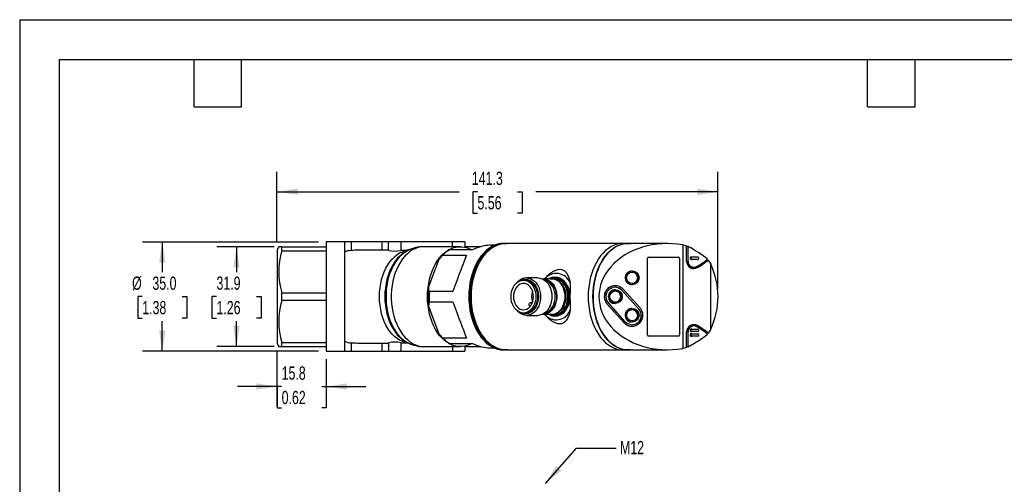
# Model space of a CAD drawing. Header units: millimetres. Extents: x 0 to 559, y 0 to 432.
# Tile 2 of 4: x 0 to 316, y 283 to 432. Entities that reach past the tile are written whole.
import ezdxf

# ---------------------------------------------------------------- set-up
doc = ezdxf.new("R2010")
doc.units = ezdxf.units.MM
doc.header["$LTSCALE"] = 2
doc.linetypes.add('CENTERX2', pattern=[20.32, 12.7, -2.54, 2.54, -2.54])
doc.layers.add('DIMENSIONS', color=140, linetype='Continuous', lineweight=25)
doc.layers.add('TEXT', color=140, linetype='Continuous', lineweight=25)
doc.styles.add('SLDTEXTSTYLE0', font='TXT', dxfattribs={"width": 0.7})
doc.dimstyles.new('SLDDIMSTYLE0', dxfattribs={"dimtxt": 4.316016, "dimasz": 6.604, "dimexe": 0, "dimexo": 0.0625, "dimgap": 1.079004, "dimtad": 0, "dimtih": 1, "dimtoh": 1, "dimrnd": 1e-09, "dimzin": 12, "dimdsep": 46, "dimtxsty": 'SLDTEXTSTYLE0', "dimsah": 1, "dimcen": 0.09, "dimadec": 0, "dimazin": 3, "dimtfac": 1, "dimtmove": 0, "dimatfit": 0, "dimfxl": 0, "dimfrac": 2, "dimtolj": 1, "dimtzin": 12, "dimarcsym": 0})
doc.dimstyles.new('SLDDIMSTYLE1', dxfattribs={"dimtxt": 4.316016, "dimasz": 6.604, "dimexe": 0, "dimexo": 0.0625, "dimgap": 1.079004, "dimtad": 0, "dimtih": 1, "dimtoh": 1, "dimrnd": 1e-09, "dimzin": 4, "dimdsep": 46, "dimtxsty": 'SLDTEXTSTYLE0', "dimsah": 1, "dimcen": 0.09, "dimadec": 0, "dimazin": 1, "dimtfac": 1, "dimtofl": 0, "dimtmove": 0, "dimatfit": 3, "dimfxl": 0, "dimfrac": 2, "dimtolj": 1, "dimtzin": 12, "dimarcsym": 0})
doc.dimstyles.new('SLDDIMSTYLE2', dxfattribs={"dimtxt": 4.316016, "dimasz": 6.604, "dimexe": 0, "dimexo": 0.0625, "dimgap": 1.079004, "dimtad": 0, "dimtih": 1, "dimtoh": 1, "dimrnd": 1e-09, "dimzin": 12, "dimdsep": 46, "dimtxsty": 'SLDTEXTSTYLE0', "dimsah": 1, "dimcen": 0.09, "dimadec": 0, "dimazin": 3, "dimtfac": 1, "dimtofl": 0, "dimtmove": 0, "dimatfit": 3, "dimfxl": 0, "dimfrac": 2, "dimtolj": 1, "dimtzin": 12, "dimarcsym": 0})
doc.dimstyles.new('SLDDIMSTYLE3', dxfattribs={"dimtxt": 0.18, "dimasz": 6.604, "dimexe": 0, "dimexo": 0.0625, "dimgap": 0, "dimtad": 0, "dimtih": 1, "dimtoh": 1, "dimdec": 0, "dimrnd": 1e-09, "dimzin": 0, "dimdsep": 46, "dimtxsty": 'Standard', "dimsah": 1, "dimcen": 0.09, "dimadec": 0, "dimazin": 0, "dimtfac": 6.604, "dimtdec": 0, "dimtofl": 0, "dimtmove": 0, "dimatfit": 3, "dimfxl": 0, "dimfrac": 2, "dimtolj": 1, "dimtzin": 0, "dimarcsym": 0})

# ---------------------------------------------------------------- blocks, each defined once
blk = doc.blocks.new('_D_11')
at = {"layer": 'DIMENSIONS'}
for p, q in [((82.47, 360.65), (82.47, 383.04)), ((223.79, 345.65), (223.79, 383.04)), ((82.47, 376.69), (140.88, 376.69)), ((146.72, 376.69), (145.27, 376.69)), ((145.27, 376.69), (145.27, 369.83)), ((159.55, 376.69), (161, 376.69)), ((161, 376.69), (161, 369.83)), ((223.79, 376.69), (165.39, 376.69)), ((145.27, 369.83), (146.72, 369.83)), ((161, 369.83), (159.55, 369.83))]:
    blk.add_line(p, q, dxfattribs=at)
for points in [[(82.47, 376.69), (89.08, 375.68), (89.08, 377.71)], [(223.79, 376.69), (217.19, 377.71), (217.19, 375.68)]]:
    blk.add_solid(points, dxfattribs=at)
at = {"layer": 'DIMENSIONS', "char_height": 4.233, "attachment_point": 1, "style": 'SLDTEXTSTYLE0'}
for s, insert in [('141.3', (144.93, 383.12)), ('5.56', (146.72, 375.29))]:
    blk.add_mtext(s, dxfattribs=dict(at, insert=insert))
blk = doc.blocks.new('_D_12')
at = {"layer": 'DIMENSIONS'}
for p, q in [((81.52, 359.06), (63.14, 359.06)), ((69.49, 359.06), (69.49, 350.94)), ((63.07, 343.11), (61.63, 343.11)), ((61.63, 343.11), (61.63, 336.25)), ((75.9, 343.11), (77.35, 343.11)), ((77.35, 343.11), (77.35, 336.25)), ((61.63, 336.25), (63.07, 336.25)), ((69.49, 327.16), (69.49, 335.29)), ((77.35, 336.25), (75.9, 336.25)), ((81.52, 327.16), (63.14, 327.16))]:
    blk.add_line(p, q, dxfattribs=at)
for points in [[(69.49, 359.06), (68.47, 352.46), (70.5, 352.46)], [(69.49, 327.16), (70.5, 333.77), (68.47, 333.77)]]:
    blk.add_solid(points, dxfattribs=at)
at = {"layer": 'DIMENSIONS', "char_height": 4.233, "attachment_point": 1, "style": 'SLDTEXTSTYLE0'}
for s, insert in [('31.9', (63.07, 349.54)), ('1.26', (63.07, 341.71))]:
    blk.add_mtext(s, dxfattribs=dict(at, insert=insert))
blk = doc.blocks.new('_D_13')
at = {"layer": 'DIMENSIONS'}
for p, q in [((82.47, 325.57), (82.47, 307.97)), ((98.27, 323.07), (98.27, 307.97)), ((82.47, 314.32), (69.77, 314.32)), ((83.96, 314.32), (82.51, 314.32)), ((82.51, 314.32), (82.51, 307.46)), ((96.79, 314.32), (98.24, 314.32)), ((98.24, 314.32), (98.24, 307.46)), ((98.27, 314.32), (110.97, 314.32)), ((82.51, 307.46), (83.96, 307.46)), ((98.24, 307.46), (96.79, 307.46))]:
    blk.add_line(p, q, dxfattribs=at)
for points in [[(82.47, 314.32), (75.87, 315.34), (75.87, 313.3)], [(98.27, 314.32), (104.88, 313.3), (104.88, 315.34)]]:
    blk.add_solid(points, dxfattribs=at)
at = {"layer": 'DIMENSIONS', "char_height": 4.233, "attachment_point": 1, "style": 'SLDTEXTSTYLE0'}
for s, insert in [('15.8', (83.96, 320.74)), ('0.62', (83.96, 312.92))]:
    blk.add_mtext(s, dxfattribs=dict(at, insert=insert))
blk = doc.blocks.new('_D_14')
at = {"layer": 'DIMENSIONS'}
for p, q in [((95.73, 360.61), (39.34, 360.61)), ((45.69, 360.61), (45.69, 350.94)), ((39.28, 343.11), (37.83, 343.11)), ((37.83, 343.11), (37.83, 336.25)), ((52.1, 343.11), (53.55, 343.11)), ((53.55, 343.11), (53.55, 336.25)), ((37.83, 336.25), (39.28, 336.25)), ((45.69, 325.61), (45.69, 335.29)), ((53.55, 336.25), (52.1, 336.25)), ((95.73, 325.61), (39.34, 325.61))]:
    blk.add_line(p, q, dxfattribs=at)
for points in [[(45.69, 360.61), (44.67, 354.01), (46.71, 354.01)], [(45.69, 325.61), (46.71, 332.22), (44.67, 332.22)]]:
    blk.add_solid(points, dxfattribs=at)
at = {"layer": 'DIMENSIONS', "char_height": 4.233, "attachment_point": 1, "style": 'SLDTEXTSTYLE0'}
for s, insert in [('%%c', (36.02, 349.54)), ('35.0', (42.54, 349.54)), ('1.38', (39.28, 341.71))]:
    blk.add_mtext(s, dxfattribs=dict(at, insert=insert))

msp = doc.modelspace()

# ---------------------------------------------------------------- linework, layer by layer
at = {"color": 7, "linetype": 'Continuous'}
for q in [(0.005, 0.005), (558.805, 431.805)]:
    msp.add_line((0.005, 431.805), q, dxfattribs=at)
for p, q in [((98.275, 360.612), (98.275, 325.612)), ((104.503, 360.612), (98.275, 360.612)), ((104.235, 325.64), (104.235, 360.583)), ((106.235, 360.612), (104.503, 360.612)), ((106.235, 360.612), (106.235, 357.892)), ((116.156, 360.612), (106.235, 360.612)), ((118.156, 360.612), (116.156, 360.612)), ((116.156, 357.962), (116.156, 360.612)), ((118.156, 357.91), (118.156, 360.612)), ((122.156, 360.612), (118.156, 360.612)), ((122.156, 360.612), (122.156, 357.872)), ((138.675, 360.612), (122.156, 360.612)), ((142.675, 360.612), (138.675, 360.612)), ((138.675, 359.112), (138.675, 360.612)), ((142.675, 360.612), (142.675, 358.953)), ((155.646, 360.162), (155.133, 360.162)), ((155.646, 360.162), (156.113, 360.147)), ((192.541, 360.112), (155.842, 360.112)), ((194.906, 360.162), (193.397, 360.162)), ((194.906, 360.162), (195.762, 360.112)), ((207.576, 360.112), (194.906, 360.112)), ((83.023, 359.062), (82.475, 358.112)), ((82.475, 358.112), (82.475, 328.112)), ((84.063, 359.062), (83.032, 359.062)), ((84.063, 357.832), (84.063, 359.062)), ((84.063, 359.062), (98.275, 359.062)), ((84.063, 357.832), (98.275, 357.832)), ((118.156, 357.962), (108.426, 357.962)), ((124.47, 357.909), (124.004, 357.681)), ((141.201, 359.112), (129.601, 359.112)), ((136.574, 357.327), (135.987, 356.808)), ((145.097, 358.112), (137.579, 358.112)), ((147.62, 359.062), (142.675, 359.062)), ((152.156, 359.547), (150.586, 359.547)), ((212.498, 359.678), (212.498, 326.546)), ((212.498, 359.678), (213.738, 359.414)), ((213.738, 354.312), (213.738, 359.414)), ((214.206, 359.162), (213.738, 359.162)), ((214.206, 354.312), (214.206, 359.162)), ((134.343, 355.006), (131.014, 346.217)), ((135.666, 356.428), (134.343, 355.006)), ((135.666, 356.428), (143.184, 356.428)), ((201.198, 330.862), (201.198, 355.358)), ((201.593, 355.758), (211.125, 355.758)), ((211.504, 355.358), (211.504, 330.862)), ((211.52, 355.358), (211.504, 355.358)), ((211.52, 355.358), (211.52, 330.862)), ((213.738, 354.312), (214.206, 354.312)), ((214.97, 355.208), (214.97, 355.608)), ((214.97, 355.608), (215.231, 355.608)), ((214.97, 355.208), (215.231, 355.208)), ((215.188, 355.808), (215.446, 355.808)), ((215.446, 355.008), (215.188, 355.008)), ((215.231, 355.208), (215.231, 355.608)), ((215.446, 355.808), (217.356, 355.808)), ((217.356, 355.008), (215.446, 355.008)), ((217.544, 355.608), (217.544, 355.208)), ((220.102, 354.829), (220.689, 354.829)), ((220.689, 354.829), (221.472, 353.496)), ((221.472, 332.727), (221.472, 353.496)), ((196.346, 351.337), (196.26, 351.337)), ((214.852, 352.512), (216.148, 352.512)), ((217.228, 352.407), (215.003, 352.407)), ((162.112, 348.387), (161.456, 348.387)), ((166.049, 349.112), (162.44, 349.112)), ((170.543, 348.762), (167.886, 348.762)), ((171.527, 349.112), (171.073, 349.112)), ((84.063, 341.882), (84.063, 344.342)), ((84.063, 344.342), (98.275, 344.342)), ((131.26, 344.795), (131.014, 346.217)), ((138.777, 344.795), (131.26, 344.795)), ((190.859, 346.612), (190.828, 346.612)), ((190.914, 345.337), (190.828, 345.337)), ((193.043, 345.139), (193.012, 345.139)), ((193.012, 345.139), (198.444, 339.139)), ((193.043, 345.139), (198.475, 339.139)), ((198.84, 339.477), (193.407, 345.477)), ((196.26, 346.887), (196.346, 346.887)), ((98.275, 341.882), (84.063, 341.882)), ((131.26, 341.428), (131.014, 340.006)), ((131.26, 341.428), (138.777, 341.428)), ((164.287, 341.166), (163.673, 341.166)), ((163.993, 340.99), (164.13, 340.809)), ((163.993, 340.99), (164.214, 340.99)), ((194.107, 335.085), (188.675, 341.085)), ((190.828, 340.887), (190.914, 340.887)), ((131.014, 340.006), (134.343, 331.217)), ((161.456, 337.837), (162.112, 337.837)), ((163.532, 339.904), (163.353, 340.142)), ((193.712, 334.747), (188.279, 340.747)), ((188.279, 340.747), (188.311, 340.747)), ((188.311, 340.747), (193.743, 334.747)), ((196.346, 339.337), (196.26, 339.337)), ((198.444, 339.139), (198.475, 339.139)), ((162.44, 337.112), (166.049, 337.112)), ((167.886, 337.462), (170.543, 337.462)), ((170.543, 337.462), (170.597, 337.462)), ((171.073, 337.112), (171.527, 337.112)), ((193.743, 334.747), (193.712, 334.747)), ((196.26, 334.887), (196.346, 334.887)), ((196.26, 333.612), (196.291, 333.612)), ((213.738, 326.809), (213.738, 331.912)), ((213.738, 331.912), (214.206, 331.912)), ((214.206, 327.062), (214.206, 331.912)), ((216.151, 333.712), (214.858, 333.712)), ((214.97, 332.108), (214.97, 332.508)), ((214.97, 332.508), (215.231, 332.508)), ((214.97, 332.108), (215.231, 332.108)), ((215.054, 333.817), (217.228, 333.817)), ((215.188, 332.708), (215.446, 332.708)), ((215.446, 331.908), (215.188, 331.908)), ((215.231, 332.108), (215.231, 332.508)), ((215.446, 332.708), (217.356, 332.708)), ((217.356, 331.908), (215.446, 331.908)), ((217.544, 332.508), (217.544, 332.108)), ((220.689, 331.394), (220.102, 331.394)), ((221.472, 332.727), (220.689, 331.394)), ((84.063, 327.162), (84.063, 328.392)), ((84.063, 328.392), (98.275, 328.392)), ((106.235, 328.332), (106.235, 325.612)), ((108.426, 328.262), (118.156, 328.262)), ((116.156, 325.612), (116.156, 328.262)), ((118.156, 328.314), (118.156, 325.612)), ((122.156, 328.352), (122.156, 325.612)), ((124.004, 328.543), (124.47, 328.314)), ((135.666, 329.795), (134.343, 331.217)), ((143.184, 329.795), (135.666, 329.795)), ((135.987, 329.416), (136.574, 328.897)), ((211.125, 330.462), (201.593, 330.462)), ((211.504, 330.862), (211.52, 330.862)), ((214.97, 330.608), (214.97, 331.008)), ((214.97, 331.008), (215.231, 331.008)), ((214.97, 330.608), (215.231, 330.608)), ((215.188, 331.208), (215.446, 331.208)), ((215.446, 330.408), (215.188, 330.408)), ((215.231, 330.608), (215.231, 331.008)), ((215.446, 331.208), (217.356, 331.208)), ((217.356, 330.408), (215.446, 330.408)), ((217.544, 331.008), (217.544, 330.608)), ((82.475, 328.112), (83.023, 327.162)), ((83.046, 327.162), (84.063, 327.162)), ((84.063, 327.162), (98.275, 327.162)), ((98.275, 325.612), (104.503, 325.612)), ((104.503, 325.612), (106.235, 325.612)), ((106.235, 325.612), (116.156, 325.612)), ((116.156, 325.612), (118.156, 325.612)), ((118.156, 325.612), (122.156, 325.612)), ((122.156, 325.612), (138.675, 325.612)), ((129.601, 327.112), (141.201, 327.112)), ((137.579, 328.112), (145.097, 328.112)), ((138.675, 327.112), (138.675, 325.612)), ((138.675, 325.612), (142.675, 325.612)), ((142.675, 327.27), (142.675, 325.612)), ((142.675, 327.162), (147.62, 327.162)), ((150.586, 326.677), (152.156, 326.677)), ((155.133, 326.062), (155.646, 326.062)), ((155.842, 326.112), (192.541, 326.112)), ((193.397, 326.062), (194.906, 326.062)), ((194.906, 326.112), (207.576, 326.112)), ((213.738, 326.809), (212.498, 326.546)), ((214.206, 327.062), (213.738, 327.062))]:
    msp.add_line(p, q)
at = {"flags": 128}
for points in [[(104.235, 360.583), (104.346, 360.608), (104.503, 360.612)], [(155.133, 360.162), (154.158, 360.097), (153.191, 359.903), (152.238, 359.581), (151.307, 359.134), (150.406, 358.564), (149.54, 357.878), (148.717, 357.078), (147.943, 356.173), (147.223, 355.168), (146.564, 354.071), (145.97, 352.891), (145.446, 351.637), (144.995, 350.317), (144.622, 348.943), (144.328, 347.525), (144.117, 346.072), (143.99, 344.598), (143.947, 343.112), (143.99, 341.626), (144.117, 340.151), (144.328, 338.699), (144.622, 337.28), (144.995, 335.906), (145.446, 334.587), (145.97, 333.332), (146.564, 332.152), (147.223, 331.056), (147.943, 330.051), (148.717, 329.145), (149.54, 328.346), (150.406, 327.659), (151.307, 327.09), (152.238, 326.643), (153.191, 326.321), (154.158, 326.127), (155.133, 326.062), (155.133, 326.062)], [(156.502, 326.112), (155.646, 326.062), (154.671, 326.127), (153.704, 326.321), (152.751, 326.643), (151.821, 327.09), (150.919, 327.659), (150.053, 328.346), (149.23, 329.145), (148.456, 330.051), (147.737, 331.056), (147.078, 332.152), (146.483, 333.332), (145.959, 334.587), (145.509, 335.906), (145.135, 337.28), (144.842, 338.699), (144.63, 340.151), (144.503, 341.626), (144.461, 343.112), (144.503, 344.598), (144.63, 346.072), (144.842, 347.525), (145.135, 348.943), (145.509, 350.317), (145.959, 351.637), (146.483, 352.891), (147.078, 354.071), (147.737, 355.168), (148.456, 356.173), (149.23, 357.078), (150.053, 357.878), (150.919, 358.564), (151.821, 359.134), (152.751, 359.581), (153.704, 359.903), (154.671, 360.097), (155.646, 360.162)], [(155.842, 360.112), (154.87, 360.047), (153.906, 359.854), (152.956, 359.533), (152.028, 359.087), (151.129, 358.519), (150.266, 357.834), (149.445, 357.037), (148.673, 356.135), (147.956, 355.133), (147.299, 354.039), (146.706, 352.863), (146.184, 351.612), (145.734, 350.296), (145.362, 348.926), (145.069, 347.512), (144.859, 346.064), (144.732, 344.593), (144.689, 343.112), (144.732, 341.63), (144.859, 340.16), (145.069, 338.712), (145.362, 337.297), (145.734, 335.927), (146.184, 334.612), (146.706, 333.361), (147.299, 332.184), (147.956, 331.091), (148.673, 330.089), (149.445, 329.186), (150.266, 328.389), (151.129, 327.705), (152.028, 327.137), (152.956, 326.691), (153.906, 326.37), (154.87, 326.176), (155.842, 326.112)], [(193.397, 360.162), (192.422, 360.097), (191.454, 359.903), (190.502, 359.581), (189.571, 359.134), (188.669, 358.564), (187.804, 357.878), (186.981, 357.078), (186.207, 356.173), (185.487, 355.168), (184.828, 354.071), (184.234, 352.891), (183.71, 351.637), (183.259, 350.317), (182.886, 348.943), (182.592, 347.525), (182.381, 346.072), (182.254, 344.598), (182.211, 343.112), (182.254, 341.626), (182.381, 340.151), (182.592, 338.699), (182.886, 337.28), (183.259, 335.906), (183.71, 334.587), (184.234, 333.332), (184.828, 332.152), (185.487, 331.056), (186.207, 330.051), (186.981, 329.145), (187.804, 328.346), (188.669, 327.659), (189.571, 327.09), (190.502, 326.643), (191.454, 326.321), (192.422, 326.127), (193.397, 326.062)], [(195.762, 326.112), (194.906, 326.062), (193.931, 326.127), (192.964, 326.321), (192.011, 326.643), (191.08, 327.09), (190.179, 327.659), (189.313, 328.346), (188.49, 329.145), (187.716, 330.051), (186.997, 331.056), (186.337, 332.152), (185.743, 333.332), (185.219, 334.587), (184.768, 335.906), (184.395, 337.28), (184.102, 338.699), (183.89, 340.151), (183.763, 341.626), (183.72, 343.112), (183.763, 344.598), (183.89, 346.072), (184.102, 347.525), (184.395, 348.943), (184.768, 350.317), (185.219, 351.637), (185.743, 352.891), (186.337, 354.071), (186.997, 355.168), (187.716, 356.173), (188.49, 357.078), (189.313, 357.878), (190.179, 358.564), (191.08, 359.134), (192.011, 359.581), (192.964, 359.903), (193.931, 360.097), (194.906, 360.162)], [(194.906, 360.112), (193.934, 360.047), (192.969, 359.854), (192.02, 359.533), (191.092, 359.087), (190.193, 358.519), (189.33, 357.834), (188.509, 357.037), (187.737, 356.135), (187.02, 355.133), (186.362, 354.039), (185.77, 352.863), (185.247, 351.612), (184.798, 350.296), (184.426, 348.926), (184.133, 347.512), (183.923, 346.064), (183.796, 344.593), (183.753, 343.112), (183.796, 341.63), (183.923, 340.16), (184.133, 338.712), (184.426, 337.297), (184.798, 335.927), (185.247, 334.612), (185.77, 333.361), (186.362, 332.184), (187.02, 331.091), (187.737, 330.089), (188.509, 329.186), (189.33, 328.389), (190.193, 327.705), (191.092, 327.137), (192.02, 326.691), (192.969, 326.37), (193.934, 326.176), (194.906, 326.112)], [(106.235, 357.892), (105.576, 357.833), (104.995, 357.737), (104.55, 357.604), (104.288, 357.446), (104.235, 357.338)], [(124.551, 328.283), (124.477, 328.29), (123.563, 328.441), (122.663, 328.723), (121.785, 329.133), (120.935, 329.668), (120.123, 330.322), (119.354, 331.089), (118.637, 331.964), (117.976, 332.938), (117.379, 334.002), (116.85, 335.147), (116.394, 336.363), (116.016, 337.64), (115.718, 338.965), (115.503, 340.326), (115.374, 341.713), (115.33, 343.112), (115.374, 344.511), (115.503, 345.897), (115.718, 347.259), (116.016, 348.584), (116.394, 349.86), (116.85, 351.076), (117.379, 352.222), (117.976, 353.286), (118.637, 354.26), (119.354, 355.134), (120.123, 355.902), (120.935, 356.556), (121.785, 357.09), (122.663, 357.5), (123.563, 357.782), (124.477, 357.934), (124.6, 357.944)], [(124.004, 357.681), (123.449, 357.381), (122.601, 356.809), (121.791, 356.121), (121.026, 355.322), (120.313, 354.419), (119.658, 353.42), (119.066, 352.332), (118.542, 351.166), (118.091, 349.931), (117.716, 348.639), (117.422, 347.299), (117.21, 345.923), (117.082, 344.523), (117.039, 343.112), (117.082, 341.7), (117.21, 340.3), (117.422, 338.925), (117.716, 337.585), (118.091, 336.292), (118.542, 335.057), (119.066, 333.891), (119.658, 332.804), (120.313, 331.804), (121.026, 330.901), (121.791, 330.102), (122.601, 329.414), (123.449, 328.843), (124.004, 328.543)], [(124.463, 357.906), (124.281, 357.814), (123.41, 357.289), (122.575, 356.644), (121.782, 355.885), (121.038, 355.019), (120.349, 354.052), (119.721, 352.993), (119.16, 351.851), (118.67, 350.635), (118.255, 349.355), (117.918, 348.023), (117.663, 346.65), (117.492, 345.247), (117.407, 343.825), (117.407, 342.398), (117.492, 340.977), (117.663, 339.574), (117.918, 338.2), (118.255, 336.868), (118.67, 335.589), (119.16, 334.373), (119.721, 333.231), (120.349, 332.172), (121.038, 331.205), (121.782, 330.338), (122.575, 329.58), (123.41, 328.935), (124.281, 328.41), (124.46, 328.319)], [(129.601, 359.112), (128.706, 359.053), (127.769, 358.866), (126.847, 358.551), (125.948, 358.112), (125.078, 357.55), (124.245, 356.872), (123.455, 356.082), (122.715, 355.187), (122.03, 354.195), (121.407, 353.112), (120.851, 351.949), (120.365, 350.714), (119.954, 349.418), (119.621, 348.07), (119.369, 346.682), (119.2, 345.266), (119.115, 343.832), (119.115, 342.392), (119.2, 340.958), (119.369, 339.541), (119.621, 338.153), (119.954, 336.806), (120.365, 335.509), (120.851, 334.274), (121.407, 333.111), (122.03, 332.029), (122.715, 331.036), (123.455, 330.141), (124.245, 329.352), (125.078, 328.673), (125.948, 328.112), (126.847, 327.672), (127.769, 327.357), (128.706, 327.17), (129.601, 327.112)], [(130.704, 343.112), (130.746, 344.546), (130.873, 345.969), (131.082, 347.368), (131.373, 348.734), (131.744, 350.054), (132.19, 351.318), (132.709, 352.516), (133.296, 353.639), (133.947, 354.676), (134.656, 355.621), (135.418, 356.465), (136.227, 357.201), (137.075, 357.824), (137.957, 358.329), (138.865, 358.711), (139.792, 358.967), (140.73, 359.096), (141.672, 359.096), (142.61, 358.967), (143.537, 358.711), (144.445, 358.329), (144.854, 358.112)], [(168.2, 348.762), (168.3, 348.91), (169.386, 350.071), (170.244, 350.761), (171.155, 351.316), (171.838, 351.614), (172.516, 351.8), (173.169, 351.856), (173.768, 351.777), (174.649, 351.331), (175.204, 350.75), (175.648, 350.02), (176.102, 348.88), (176.436, 347.577)], [(161.456, 348.387), (162.079, 348.322), (162.687, 348.129), (163.264, 347.812), (163.796, 347.379), (164.271, 346.842), (164.677, 346.212), (165.004, 345.507), (165.243, 344.742), (165.388, 343.937), (165.437, 343.112), (165.388, 342.287), (165.243, 341.482), (165.004, 340.717), (164.677, 340.011), (164.271, 339.382), (163.796, 338.844), (163.264, 338.412), (162.687, 338.095), (162.079, 337.902), (161.456, 337.837), (160.834, 337.902), (160.226, 338.095), (159.649, 338.412), (159.116, 338.844), (158.641, 339.382), (158.236, 340.011), (157.909, 340.717), (157.67, 341.482), (157.524, 342.287), (157.475, 343.112), (157.524, 343.937), (157.67, 344.742), (157.909, 345.507), (158.236, 346.212), (158.641, 346.842), (159.116, 347.379), (159.649, 347.812), (160.226, 348.129), (160.834, 348.322), (161.456, 348.387)], [(161.456, 347.337), (160.903, 347.273), (160.366, 347.082), (159.862, 346.771), (159.407, 346.348), (159.014, 345.828), (158.695, 345.224), (158.46, 344.557), (158.316, 343.845), (158.268, 343.112), (158.316, 342.378), (158.46, 341.667), (158.695, 340.999), (159.014, 340.396), (159.407, 339.875), (159.862, 339.453), (160.366, 339.142), (160.903, 338.951), (161.456, 338.887), (162.01, 338.951), (162.547, 339.142), (163.051, 339.453), (163.506, 339.875), (163.899, 340.396), (164.218, 340.999), (164.453, 341.667), (164.597, 342.378), (164.645, 343.112), (164.597, 343.845), (164.453, 344.557), (164.218, 345.224), (163.899, 345.828), (163.506, 346.348), (163.051, 346.771), (162.547, 347.082), (162.01, 347.273), (161.456, 347.337)], [(162.44, 349.112), (163.115, 349.045), (163.775, 348.845), (164.405, 348.518), (164.991, 348.069), (165.52, 347.51), (165.981, 346.853), (166.362, 346.112), (166.656, 345.304), (166.855, 344.447), (166.956, 343.56), (166.956, 342.663), (166.855, 341.777), (166.656, 340.92), (166.362, 340.112), (165.981, 339.371), (165.52, 338.713), (164.991, 338.154), (164.405, 337.706), (163.775, 337.378), (163.115, 337.179), (162.44, 337.112), (161.766, 337.179), (161.106, 337.378), (160.476, 337.706), (159.89, 338.154), (159.583, 338.457)], [(162.112, 348.612), (162.746, 348.547), (163.365, 348.355), (163.954, 348.041), (164.501, 347.61), (164.991, 347.075), (165.414, 346.446), (165.759, 345.739), (166.019, 344.971), (166.187, 344.159), (166.26, 343.322), (166.236, 342.481), (166.115, 341.654), (165.9, 340.862), (165.597, 340.122), (165.211, 339.452), (164.753, 338.869), (164.234, 338.384), (163.664, 338.011), (163.058, 337.756), (162.43, 337.628), (161.795, 337.628), (161.167, 337.756), (160.732, 337.925)], [(162.112, 337.837), (162.735, 337.902), (163.343, 338.095), (163.92, 338.412), (164.452, 338.844), (164.927, 339.382), (165.333, 340.011), (165.66, 340.717), (165.899, 341.482), (166.045, 342.287), (166.094, 343.112), (166.045, 343.937), (165.899, 344.742), (165.66, 345.507), (165.333, 346.212), (164.927, 346.842), (164.452, 347.379), (163.92, 347.812), (163.343, 348.129), (162.735, 348.322), (162.112, 348.387)], [(166.049, 349.112), (166.724, 349.045), (167.384, 348.845), (168.014, 348.518), (168.6, 348.069), (169.129, 347.51), (169.589, 346.853), (169.97, 346.112), (170.264, 345.304), (170.464, 344.447), (170.564, 343.56), (170.564, 342.663), (170.464, 341.777), (170.264, 340.92), (169.97, 340.112), (169.589, 339.371), (169.129, 338.713), (168.6, 338.154), (168.014, 337.706), (167.384, 337.378), (166.724, 337.179), (166.049, 337.112)], [(167.599, 348.749), (167.886, 348.762), (168.537, 348.696), (169.172, 348.498), (169.778, 348.175), (170.339, 347.733), (170.843, 347.183), (171.277, 346.537), (171.632, 345.811), (171.899, 345.022), (172.072, 344.187), (172.147, 343.328), (172.122, 342.464), (171.997, 341.615), (171.777, 340.801), (171.465, 340.041), (171.069, 339.353), (170.599, 338.753), (170.065, 338.255), (169.48, 337.871), (168.857, 337.61), (168.212, 337.478), (167.599, 337.475)], [(167.725, 348.686), (167.837, 348.688), (168.479, 348.622), (169.107, 348.428), (169.704, 348.109), (170.258, 347.672), (170.755, 347.129), (171.184, 346.492), (171.534, 345.775), (171.797, 344.996), (171.968, 344.173), (172.042, 343.325), (172.017, 342.472), (171.895, 341.634), (171.677, 340.831), (171.369, 340.081), (170.979, 339.402), (170.514, 338.81), (169.987, 338.319), (169.41, 337.94), (168.796, 337.683), (168.159, 337.552), (167.725, 337.538)], [(168.094, 337.759), (168.196, 337.778), (168.818, 337.976), (169.409, 338.3), (169.954, 338.743), (170.44, 339.293), (170.856, 339.938), (171.19, 340.66), (171.435, 341.443), (171.584, 342.267), (171.634, 343.112), (171.584, 343.957), (171.435, 344.78), (171.19, 345.563), (170.856, 346.286), (170.44, 346.93), (169.954, 347.48), (169.409, 347.923), (168.818, 348.247), (168.196, 348.445), (168.094, 348.465)], [(169.394, 348.762), (169.771, 348.989), (170.659, 349.327), (171.527, 349.433), (172.395, 349.327), (173.283, 348.989), (174.137, 348.403), (174.9, 347.582), (175.52, 346.571), (175.763, 346.02), (175.963, 345.439), (176.218, 344.262), (176.298, 343.112)], [(171.073, 349.112), (171.748, 349.045), (172.408, 348.845), (173.038, 348.518), (173.624, 348.069), (174.153, 347.51), (174.613, 346.853), (174.995, 346.112), (175.288, 345.304), (175.488, 344.447), (175.589, 343.56), (175.589, 342.663), (175.488, 341.777), (175.288, 340.92), (174.995, 340.112), (174.613, 339.371), (174.153, 338.713), (173.624, 338.154), (173.038, 337.706), (172.408, 337.378), (171.748, 337.179), (171.073, 337.112), (170.398, 337.179), (169.738, 337.378), (169.549, 337.462)], [(170.728, 348.832), (171.387, 348.765), (172.03, 348.565), (172.643, 348.238), (173.212, 347.791), (173.721, 347.233), (174.161, 346.58), (174.52, 345.844), (174.791, 345.045), (174.966, 344.201), (175.042, 343.331), (175.016, 342.456), (174.891, 341.596), (174.667, 340.772), (174.351, 340.002), (173.951, 339.306), (173.475, 338.699), (172.934, 338.195), (172.342, 337.806), (171.712, 337.542), (171.058, 337.408), (170.397, 337.408), (170.053, 337.462)], [(170.053, 348.762), (170.069, 348.765), (170.728, 348.832)], [(170.597, 337.462), (170.869, 337.478), (171.515, 337.61), (172.137, 337.871), (172.722, 338.255), (173.256, 338.753), (173.726, 339.353), (174.122, 340.041), (174.434, 340.801), (174.655, 341.615), (174.779, 342.464), (174.804, 343.328), (174.729, 344.187), (174.556, 345.022), (174.289, 345.811), (173.934, 346.537), (173.5, 347.183), (172.996, 347.733), (172.435, 348.175), (171.83, 348.498), (171.194, 348.696), (170.543, 348.762)], [(171.527, 337.112), (172.202, 337.179), (172.862, 337.378), (173.492, 337.706), (174.078, 338.154), (174.607, 338.713), (175.067, 339.371), (175.448, 340.112), (175.742, 340.92), (175.942, 341.777), (176.042, 342.663), (176.042, 343.56), (175.942, 344.447), (175.742, 345.304), (175.448, 346.112), (175.067, 346.853), (174.607, 347.51), (174.078, 348.069), (173.492, 348.518), (172.862, 348.845), (172.202, 349.045), (171.527, 349.112), (171.527, 349.112)], [(144.854, 328.112), (144.445, 327.895), (143.537, 327.513), (142.61, 327.257), (141.672, 327.128), (140.73, 327.128), (139.792, 327.257), (138.865, 327.513), (137.957, 327.895), (137.075, 328.399), (136.227, 329.022), (135.418, 329.759), (134.656, 330.602), (133.947, 331.547), (133.296, 332.585), (132.709, 333.707), (132.19, 334.905), (131.744, 336.17), (131.373, 337.49), (131.082, 338.855), (130.873, 340.255), (130.746, 341.678), (130.704, 343.112)], [(163.353, 340.142), (163.254, 340.337), (163.22, 340.566), (163.254, 340.796), (163.353, 340.99), (163.499, 341.121), (163.673, 341.166), (163.846, 341.121), (163.993, 340.99)], [(176.298, 343.112), (176.218, 341.962), (175.963, 340.785), (175.52, 339.653), (174.9, 338.642), (174.137, 337.821), (173.722, 337.499), (173.283, 337.234), (172.395, 336.896), (171.527, 336.791), (170.659, 336.896), (169.771, 337.234), (169.44, 337.462)], [(176.436, 338.646), (176.093, 337.313), (175.622, 336.153), (175.196, 335.463), (174.668, 334.908), (174.205, 334.61), (173.671, 334.423), (173.062, 334.367), (172.401, 334.446), (171.185, 334.892), (170.228, 335.474), (169.33, 336.204), (168.276, 337.343), (168.196, 337.462)], [(104.503, 325.612), (104.27, 325.623), (104.235, 325.64)]]:
    msp.add_lwpolyline(points, dxfattribs=at)
for centre, radius in [((196.35, 349.132), 2.205), ((196.35, 349.127), 1.814), ((190.918, 343.132), 2.205), ((190.918, 343.127), 1.814), ((196.35, 337.132), 2.205), ((196.35, 337.127), 1.814)]:
    msp.add_circle(centre, radius)
for centre, radius, start, end in [((105.952, 351.087), 22.905, 162.87353, 197.12647), ((120.271, 369.921), 12.196, 260.01177, 278.88949), ((129.342, 348.717), 10.39, 88.56552, 117.99208), ((143.914, 347.924), 11.906, 131.74287, 143.50167), ((143.752, 349.169), 10.866, 124.61499, 138.08237), ((201.596, 355.36), 0.398, 90.35708, 180.35268), ((211.107, 355.36), 0.398, 359.64732, 89.64292), ((211.122, 355.36), 0.398, 359.64732, 89.64292), ((216.066, 354.428), 2.331, 182.84876, 299.88675), ((216.101, 354.403), 1.898, 182.76112, 299.57765), ((215.18, 355.598), 0.21, 87.85534, 177.28215), ((215.179, 355.217), 0.209, 182.47061, 272.39189), ((215.44, 355.599), 0.209, 88.12403, 177.60041), ((215.437, 355.214), 0.206, 181.67166, 272.6039), ((217.349, 355.613), 0.195, 358.55314, 87.80352), ((217.351, 355.201), 0.193, 271.61133, 2.03202), ((199.725, 343.112), 24.099, 334.47438, 25.52562), ((171.973, 345.667), 4.854, 23.17094, 140.39722), ((196.27, 349.129), 2.208, 90.2734, 180.43636), ((196.242, 349.112), 1.831, 271.9219, 88.0781), ((162.546, 345.18), 3.933, 91.53979, 138.89189), ((162.13, 345.333), 3.278, 90.31013, 115.24475), ((171.092, 345.536), 3.576, 90.30565, 115.56321), ((165.256, 345.689), 11.338, 346.8604, 9.58571), ((196.275, 349.099), 2.213, 179.67529, 269.61494), ((154.793, 343.112), 23.981, 172.55904, 187.44096), ((156.21, 343.112), 25.007, 176.13996, 183.86004), ((169.472, 343.112), 5.434, 160.71393, 199.28607), ((163.961, 343.112), 6.735, 330.57563, 29.42437), ((190.867, 343.109), 3.503, 90.64139, 222.39009), ((190.857, 343.114), 3.477, 42.8146, 222.91376), ((190.855, 343.116), 2.98, 42.75882, 222.96955), ((190.838, 343.129), 2.208, 90.2734, 180.43636), ((190.824, 343.165), 2.947, 42.05669, 89.92835), ((190.809, 343.112), 1.831, 271.9219, 88.0781), ((105.952, 335.137), 22.905, 162.87353, 197.12647), ((165.099, 340.529), 11.493, 350.569, 12.98488), ((190.843, 343.099), 2.213, 179.67529, 269.61494), ((171.973, 340.556), 4.854, 219.60278, 336.82906), ((196.293, 337.11), 3.477, 222.8146, 42.91376), ((196.27, 337.129), 2.208, 90.2734, 180.43636), ((196.295, 337.108), 2.98, 222.75882, 42.96955), ((196.228, 337.114), 3.002, 270.60061, 42.43087), ((196.242, 337.112), 1.831, 271.9219, 88.0781), ((196.264, 337.049), 3.437, 222.0519, 269.93313), ((196.275, 337.099), 2.213, 179.67529, 269.61494), ((216.078, 331.775), 2.344, 60.61934, 176.64515), ((216.102, 331.818), 1.899, 60.50244, 177.15879), ((215.18, 332.498), 0.21, 87.85534, 177.28215), ((215.179, 332.117), 0.209, 182.47061, 272.39189), ((215.44, 332.499), 0.209, 88.12403, 177.60041), ((215.437, 332.114), 0.206, 181.67166, 272.6039), ((217.349, 332.513), 0.195, 358.55314, 87.80352), ((217.351, 332.101), 0.193, 271.61133, 2.03202), ((106.008, 331.398), 3.075, 234.79161, 274.23667), ((120.242, 319.373), 9.181, 77.96597, 103.13276), ((129.524, 338.355), 11.235, 243.19383, 270.37459), ((143.914, 338.299), 11.906, 216.49833, 228.25713), ((143.752, 337.055), 10.866, 221.91763, 235.38501), ((201.596, 330.859), 0.398, 179.64732, 269.64292), ((211.107, 330.859), 0.398, 270.35708, 0.35268), ((211.122, 330.859), 0.398, 270.35708, 0.35268), ((215.18, 330.998), 0.21, 87.85534, 177.28215), ((215.179, 330.617), 0.209, 182.47061, 272.39189), ((215.44, 330.999), 0.209, 88.12403, 177.60041), ((215.437, 330.614), 0.206, 181.67166, 272.6039), ((217.349, 331.013), 0.195, 358.55314, 87.80352), ((217.351, 330.601), 0.193, 271.61133, 2.03202)]:
    msp.add_arc(centre, radius, start, end)
at = {"color": 179, "linetype": 'Continuous', "lineweight": 18}
msp.add_arc((199.419, 343.112), 24.375, 334.7842, 25.2158, dxfattribs=at)
for centre, major_axis, ratio, start_param, end_param in [((207.576, 343.112), (21.919, 0), 0.7755933, 1.3442916, 4.9388937), ((108.426, 343.112), (22.635, 0), 0.656059, 1.5707963, 1.6677491), ((124.646, 343.112), (22.635, 0), 0.656059, 1.5707963, 1.6810386), ((138.182, 343.112), (15.394, 15.394), 0.3738847, 0.3577925, 0.7787788), ((210.151, 354.211), (14.758, -7.035), 0.3817373, 0.9942265, 1.4771293), ((138.182, 343.112), (6.202, 16.435), 0.0021546, 0.6270243, 1.4689968), ((210.151, 355.951), (14.792, 6.687), 0.3720298, 5.0227215, 5.3023532), ((210.151, 355.489), (14.792, 6.687), 0.3720298, 5.0370289, 5.3247067), ((138.182, 343.112), (-6.202, 16.435), 0.0021546, 1.6725958, 2.5145683), ((210.151, 330.272), (14.792, -6.687), 0.3720298, 0.9808321, 1.2604638), ((210.151, 330.734), (14.792, -6.687), 0.3720298, 0.9584787, 1.2461564), ((108.426, 343.112), (22.635, 0), 0.656059, 4.6154362, 4.712389), ((124.646, 343.112), (22.635, 0), 0.656059, 4.6021467, 4.712389), ((210.151, 332.013), (14.758, 7.035), 0.3817373, 4.806056, 5.2889588), ((138.182, 343.112), (15.394, -15.394), 0.3738847, 5.5044066, 5.9253928)]:
    msp.add_ellipse(centre, major_axis=major_axis, ratio=ratio, start_param=start_param, end_param=end_param)
at = {"layer": 'TEXT'}
for p, q in [((12.7, 419.1), (546.1, 419.1)), ((12.7, 419.1), (12.7, 12.7)), ((55.88, 403.86), (55.88, 419.1)), ((71.12, 403.86), (71.12, 419.1)), ((271.78, 403.86), (271.78, 419.1)), ((287.02, 403.86), (287.02, 419.1)), ((55.88, 403.86), (71.12, 403.86)), ((271.78, 403.86), (287.02, 403.86))]:
    msp.add_line(p, q, dxfattribs=at)

# ---------------------------------------------------------------- texts
at = {"layer": 'TEXT', "linetype": 'CENTERX2', "lineweight": 18, "insert": (192.405, 296.886), "char_height": 4.2333, "attachment_point": 1, "style": 'SLDTEXTSTYLE0'}
msp.add_mtext('M12', dxfattribs=at)

# ---------------------------------------------------------------- dimensions: what is measured, and where the dimension line sits
at = {"layer": 'DIMENSIONS'}
for base, p1, p2, dimstyle, picture, middle in [((82.475, 376.693), (223.795, 343.112), (82.475, 358.112), 'SLDDIMSTYLE2', '_D_11', (153.135, 376.693)), ((98.275, 314.32), (82.475, 328.112), (98.275, 325.612), 'SLDDIMSTYLE0', '_D_13', (90.375, 314.32))]:
    dim = msp.add_linear_dim(base=base, p1=p1, p2=p2, dimstyle=dimstyle, dxfattribs=at)
    dim.commit()
    dim.dimension.update_dxf_attribs({"geometry": picture, "text_midpoint": middle, "dimtype": 160})
dim = msp.add_linear_dim(base=(45.69, 325.612), p1=(98.275, 360.612), p2=(98.275, 325.612), angle=90, text='%%c<>', dimstyle='SLDDIMSTYLE1', dxfattribs=at)
dim.commit()
dim.dimension.update_dxf_attribs({"geometry": '_D_14', "text_midpoint": (45.69, 343.112), "dimtype": 160})
dim = msp.add_linear_dim(base=(69.488, 327.162), p1=(84.063, 359.062), p2=(84.063, 327.162), angle=90, dimstyle='SLDDIMSTYLE2', dxfattribs=at)
dim.commit()
dim.dimension.update_dxf_attribs({"geometry": '_D_12', "text_midpoint": (69.488, 343.112), "dimtype": 160})

# ---------------------------------------------------------------- leaders
at = {"layer": 'TEXT', "linetype": 'CENTERX2', "lineweight": 18}
msp.add_leader([(168.483, 283.22), (178.5, 294.57), (191.2, 294.57)], dimstyle='SLDDIMSTYLE3', dxfattribs=at)

doc.saveas('drawing.dxf')
